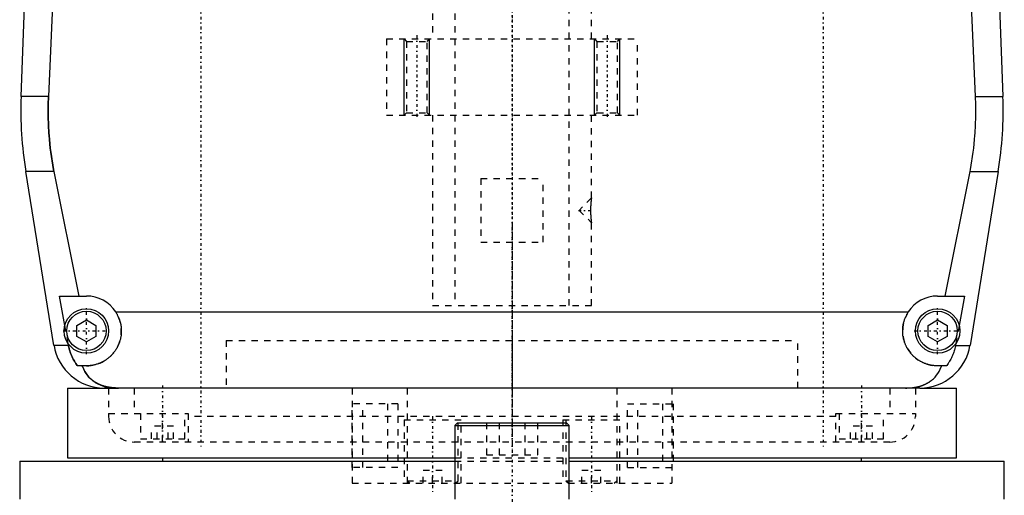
# Model space of a CAD drawing. Extents: x -120 to 120, y -1 to 834.
# Tile 2 of 9: x -78 to 78, y 364 to 439. Entities that reach past the tile are written whole.
import ezdxf

# ---------------------------------------------------------------- set-up
doc = ezdxf.new("R2010")
doc.units = 0
doc.linetypes.add('CENTER', pattern=[1.5, 0.45, -0.5, 0.05, -0.5])
doc.linetypes.add('DASHED', pattern=[2, 1, -1])
for name, color, linetype in [('AM_0', 7, 'CONTINUOUS'), ('AM_10', 7, 'CONTINUOUS'), ('AM_3', 7, 'DASHED'), ('AM_7', 7, 'CENTER')]:
    doc.layers.add(name, color=color, linetype=linetype)

msp = doc.modelspace()

# ---------------------------------------------------------------- linework, layer by layer
at = {"layer": 'AM_0', "color": 7, "linetype": 'CONTINUOUS'}
for p, q in [((-77.28, 426.46), (-76.29, 452.8)), ((76.29, 452.8), (77.28, 426.46)), ((-72.2, 444), (-72.97, 426.46)), ((72.97, 426.46), (72.2, 444)), ((-72.97, 426.46), (-77.28, 426.46)), ((72.97, 426.46), (77.28, 426.46)), ((-72.1, 387.22), (-76.54, 414.6)), ((-72.1, 414.6), (-76.54, 414.6)), ((-72.1, 414.6), (-68.19, 395)), ((68.19, 395), (72.1, 414.6)), ((72.1, 414.6), (76.54, 414.6)), ((76.54, 414.6), (72.1, 387.22)), ((-70.39, 390.38), (-71.21, 395)), ((-71.21, 395), (-67, 395)), ((67, 395), (71.21, 395)), ((71.21, 395), (70.39, 390.38)), ((-62.39, 392.5), (62.39, 392.5)), ((-68.5, 390.37), (-67, 391.23)), ((-67, 391.23), (-65.5, 390.37)), ((65.5, 390.37), (67, 391.23)), ((67, 391.23), (68.5, 390.37)), ((-68.5, 388.63), (-68.5, 390.37)), ((-65.5, 390.37), (-65.5, 388.63)), ((65.5, 388.63), (65.5, 390.37)), ((68.5, 390.37), (68.5, 388.63)), ((-67, 387.77), (-68.5, 388.63)), ((-65.5, 388.63), (-67, 387.77)), ((67, 387.77), (65.5, 388.63)), ((68.5, 388.63), (67, 387.77)), ((-69.82, 387.22), (-72.1, 387.22)), ((-69.82, 387.22), (-69.87, 387.5)), ((69.87, 387.5), (69.82, 387.22)), ((69.82, 387.22), (72.1, 387.22)), ((-67, 384), (-68.39, 384)), ((68.39, 384), (67, 384)), ((-70, 380.5), (-70, 369.5)), ((-70, 380.5), (-61.92, 380.5)), ((64.2, 380.5), (-64.2, 380.5)), ((64.2, 380.5), (70, 380.5)), ((70, 369.5), (70, 380.5)), ((-8.6, 375), (-9, 374.6)), ((-9, 374.6), (-9, 363)), ((-9, 374.6), (9, 374.6)), ((-8.6, 375), (8.6, 375)), ((9, 374.6), (8.6, 375)), ((9, 363), (9, 374.6)), ((-77.5, 369), (-77.5, 363)), ((-77.5, 369), (-9.01, 369)), ((-70, 369.5), (-9.01, 369.5)), ((-55, 369.5), (-55, 369)), ((9.01, 369.5), (70, 369.5)), ((9.01, 369), (77.5, 369)), ((55, 369), (55, 369.5)), ((77.5, 363), (77.5, 369))]:
    msp.add_line(p, q, dxfattribs=at)
for points in [[(-72.97, 426.46, 0), (-72.99, 426.13, 0), (-73.01, 425.49, 0), (-73.02, 424.84, 0), (-73.02, 424.53, 0), (-73.02, 424.21, 0), (-73.02, 423.57, 0), (-73, 422.93, 0), (-72.98, 422.28, 0), (-72.96, 421.63, 0), (-72.92, 420.97, 0), (-72.9, 420.64, 0), (-72.87, 420.31, 0), (-72.82, 419.65, 0), (-72.75, 418.98, 0), (-72.68, 418.31, 0), (-72.59, 417.64, 0), (-72.5, 416.96, 0), (-72.45, 416.62, 0), (-72.4, 416.29, 0), (-72.29, 415.61, 0), (-72.17, 414.94, 0), (-72.1, 414.6, 0)], [(72.1, 414.6, 0), (72.17, 414.94, 0), (72.29, 415.61, 0), (72.4, 416.29, 0), (72.45, 416.62, 0), (72.5, 416.96, 0), (72.59, 417.64, 0), (72.68, 418.31, 0), (72.75, 418.98, 0), (72.82, 419.65, 0), (72.87, 420.31, 0), (72.9, 420.64, 0), (72.92, 420.97, 0), (72.96, 421.63, 0), (72.98, 422.28, 0), (73, 422.93, 0), (73.02, 423.57, 0), (73.02, 424.21, 0), (73.02, 424.53, 0), (73.02, 424.84, 0), (73.01, 425.49, 0), (72.99, 426.13, 0), (72.97, 426.46, 0)], [(-62.39, 392.5, 0), (-62.36, 392.45, 0), (-62.3, 392.35, 0), (-62.24, 392.26, 0), (-62.21, 392.21, 0), (-62.18, 392.16, 0), (-62.13, 392.05, 0), (-62.08, 391.95, 0), (-62.03, 391.85, 0), (-61.98, 391.74, 0), (-61.93, 391.64, 0), (-61.91, 391.59, 0), (-61.89, 391.53, 0), (-61.85, 391.43, 0), (-61.81, 391.32, 0), (-61.77, 391.21, 0), (-61.74, 391.1, 0), (-61.71, 390.99, 0), (-61.69, 390.94, 0), (-61.68, 390.88, 0), (-61.65, 390.77, 0), (-61.62, 390.66, 0), (-61.61, 390.61, 0), (-61.6, 390.55, 0), (-61.58, 390.44, 0), (-61.56, 390.34, 0), (-61.56, 390.28, 0), (-61.55, 390.23, 0), (-61.53, 390.12, 0), (-61.52, 390.01, 0), (-61.51, 389.9, 0), (-61.51, 389.79, 0), (-61.5, 389.69, 0), (-61.5, 389.63, 0), (-61.5, 389.58, 0), (-61.5, 389.48, 0), (-61.5, 389.37, 0), (-61.5, 389.27, 0), (-61.51, 389.16, 0), (-61.52, 389.05, 0), (-61.52, 389, 0), (-61.53, 388.95, 0), (-61.54, 388.84, 0), (-61.55, 388.74, 0), (-61.57, 388.63, 0), (-61.59, 388.53, 0), (-61.61, 388.42, 0), (-61.62, 388.37, 0), (-61.63, 388.31, 0), (-61.65, 388.21, 0), (-61.68, 388.1, 0), (-61.71, 388, 0), (-61.74, 387.9, 0), (-61.77, 387.79, 0), (-61.79, 387.74, 0), (-61.81, 387.69, 0), (-61.84, 387.59, 0), (-61.88, 387.49, 0), (-61.92, 387.39, 0), (-61.96, 387.29, 0), (-62.01, 387.19, 0), (-62.03, 387.14, 0), (-62.05, 387.1, 0), (-62.1, 387, 0), (-62.15, 386.9, 0), (-62.18, 386.86, 0), (-62.2, 386.81, 0), (-62.26, 386.72, 0), (-62.31, 386.63, 0), (-62.34, 386.58, 0), (-62.37, 386.54, 0), (-62.43, 386.45, 0), (-62.49, 386.36, 0), (-62.55, 386.27, 0), (-62.61, 386.19, 0), (-62.67, 386.1, 0), (-62.71, 386.06, 0), (-62.74, 386.02, 0), (-62.81, 385.94, 0), (-62.87, 385.86, 0), (-62.94, 385.79, 0), (-63.01, 385.71, 0), (-63.09, 385.64, 0), (-63.12, 385.6, 0), (-63.16, 385.56, 0), (-63.23, 385.49, 0), (-63.31, 385.42, 0), (-63.38, 385.36, 0), (-63.46, 385.29, 0), (-63.55, 385.22, 0), (-63.59, 385.19, 0), (-63.63, 385.15, 0), (-63.71, 385.09, 0), (-63.8, 385.03, 0), (-63.89, 384.96, 0), (-63.98, 384.9, 0), (-64.07, 384.85, 0), (-64.12, 384.82, 0), (-64.16, 384.79, 0), (-64.26, 384.73, 0), (-64.36, 384.68, 0), (-64.45, 384.63, 0), (-64.55, 384.57, 0), (-64.65, 384.53, 0), (-64.7, 384.5, 0), (-64.76, 384.48, 0), (-64.86, 384.43, 0), (-64.96, 384.39, 0), (-65.02, 384.37, 0), (-65.07, 384.35, 0), (-65.17, 384.31, 0), (-65.28, 384.28, 0), (-65.34, 384.26, 0), (-65.39, 384.24, 0), (-65.5, 384.21, 0), (-65.61, 384.18, 0), (-65.72, 384.15, 0), (-65.83, 384.13, 0), (-65.94, 384.1, 0), (-66, 384.09, 0), (-66.05, 384.08, 0), (-66.16, 384.06, 0), (-66.27, 384.05, 0), (-66.39, 384.03, 0), (-66.5, 384.02, 0), (-66.61, 384.01, 0), (-66.67, 384.01, 0), (-66.72, 384.01, 0), (-66.83, 384, 0), (-66.94, 384, 0), (-67, 384, 0)], [(67, 384, 0), (66.94, 384, 0), (66.83, 384, 0), (66.72, 384.01, 0), (66.67, 384.01, 0), (66.61, 384.01, 0), (66.5, 384.02, 0), (66.39, 384.03, 0), (66.27, 384.05, 0), (66.16, 384.06, 0), (66.05, 384.08, 0), (66, 384.09, 0), (65.94, 384.1, 0), (65.83, 384.13, 0), (65.72, 384.15, 0), (65.61, 384.18, 0), (65.5, 384.21, 0), (65.39, 384.24, 0), (65.34, 384.26, 0), (65.28, 384.28, 0), (65.17, 384.31, 0), (65.07, 384.35, 0), (65.02, 384.37, 0), (64.96, 384.39, 0), (64.86, 384.43, 0), (64.76, 384.48, 0), (64.7, 384.5, 0), (64.65, 384.53, 0), (64.55, 384.57, 0), (64.45, 384.63, 0), (64.36, 384.68, 0), (64.26, 384.73, 0), (64.16, 384.79, 0), (64.12, 384.82, 0), (64.07, 384.85, 0), (63.98, 384.9, 0), (63.89, 384.96, 0), (63.8, 385.03, 0), (63.71, 385.09, 0), (63.63, 385.15, 0), (63.59, 385.19, 0), (63.55, 385.22, 0), (63.46, 385.29, 0), (63.38, 385.36, 0), (63.31, 385.42, 0), (63.23, 385.49, 0), (63.16, 385.56, 0), (63.12, 385.6, 0), (63.09, 385.64, 0), (63.01, 385.71, 0), (62.94, 385.79, 0), (62.87, 385.86, 0), (62.81, 385.94, 0), (62.74, 386.02, 0), (62.71, 386.06, 0), (62.67, 386.1, 0), (62.61, 386.19, 0), (62.55, 386.27, 0), (62.49, 386.36, 0), (62.43, 386.45, 0), (62.37, 386.54, 0), (62.34, 386.58, 0), (62.31, 386.63, 0), (62.26, 386.72, 0), (62.2, 386.81, 0), (62.18, 386.86, 0), (62.15, 386.9, 0), (62.1, 387, 0), (62.05, 387.1, 0), (62.03, 387.14, 0), (62.01, 387.19, 0), (61.96, 387.29, 0), (61.92, 387.39, 0), (61.88, 387.49, 0), (61.84, 387.59, 0), (61.81, 387.69, 0), (61.79, 387.74, 0), (61.77, 387.79, 0), (61.74, 387.9, 0), (61.71, 388, 0), (61.68, 388.1, 0), (61.65, 388.21, 0), (61.63, 388.31, 0), (61.62, 388.37, 0), (61.61, 388.42, 0), (61.59, 388.53, 0), (61.57, 388.63, 0), (61.55, 388.74, 0), (61.54, 388.84, 0), (61.53, 388.95, 0), (61.52, 389, 0), (61.52, 389.05, 0), (61.51, 389.16, 0), (61.5, 389.27, 0), (61.5, 389.37, 0), (61.5, 389.48, 0), (61.5, 389.58, 0), (61.5, 389.63, 0), (61.5, 389.69, 0), (61.51, 389.79, 0), (61.51, 389.9, 0), (61.52, 390.01, 0), (61.53, 390.12, 0), (61.55, 390.23, 0), (61.56, 390.28, 0), (61.56, 390.34, 0), (61.58, 390.44, 0), (61.6, 390.55, 0), (61.61, 390.61, 0), (61.62, 390.66, 0), (61.65, 390.77, 0), (61.68, 390.88, 0), (61.69, 390.94, 0), (61.71, 390.99, 0), (61.74, 391.1, 0), (61.77, 391.21, 0), (61.81, 391.32, 0), (61.85, 391.43, 0), (61.89, 391.53, 0), (61.91, 391.59, 0), (61.93, 391.64, 0), (61.98, 391.74, 0), (62.03, 391.85, 0), (62.08, 391.95, 0), (62.13, 392.05, 0), (62.18, 392.16, 0), (62.21, 392.21, 0), (62.24, 392.26, 0), (62.3, 392.35, 0), (62.36, 392.45, 0), (62.39, 392.5, 0)], [(-68.39, 384, 0), (-68.45, 384.08, 0), (-68.56, 384.23, 0), (-68.67, 384.39, 0), (-68.72, 384.47, 0), (-68.77, 384.55, 0), (-68.88, 384.72, 0), (-68.98, 384.89, 0), (-69.07, 385.07, 0), (-69.17, 385.25, 0), (-69.26, 385.43, 0), (-69.3, 385.53, 0), (-69.34, 385.62, 0), (-69.42, 385.81, 0), (-69.49, 385.99, 0), (-69.55, 386.17, 0), (-69.61, 386.35, 0), (-69.66, 386.54, 0), (-69.69, 386.63, 0), (-69.71, 386.73, 0), (-69.76, 386.92, 0), (-69.8, 387.12, 0), (-69.82, 387.22, 0)], [(69.82, 387.22, 0), (69.8, 387.12, 0), (69.76, 386.92, 0), (69.71, 386.73, 0), (69.69, 386.63, 0), (69.66, 386.54, 0), (69.61, 386.35, 0), (69.55, 386.17, 0), (69.49, 385.99, 0), (69.42, 385.81, 0), (69.34, 385.62, 0), (69.3, 385.53, 0), (69.26, 385.43, 0), (69.17, 385.25, 0), (69.07, 385.07, 0), (68.98, 384.89, 0), (68.88, 384.72, 0), (68.77, 384.55, 0), (68.72, 384.47, 0), (68.67, 384.39, 0), (68.56, 384.23, 0), (68.45, 384.08, 0), (68.39, 384, 0)], [(-67.64, 384, 0), (-67.57, 383.81, 0), (-67.42, 383.45, 0), (-67.24, 383.11, 0), (-67.14, 382.95, 0), (-67.04, 382.79, 0), (-66.82, 382.49, 0), (-66.59, 382.22, 0), (-66.32, 381.96, 0), (-66.16, 381.81, 0), (-66.11, 381.77, 0), (-66.07, 381.73, 0), (-66.04, 381.71, 0), (-66.02, 381.69, 0), (-65.97, 381.66, 0), (-65.92, 381.62, 0), (-65.87, 381.58, 0), (-65.81, 381.55, 0), (-65.76, 381.51, 0), (-65.73, 381.49, 0), (-65.71, 381.47, 0), (-65.65, 381.44, 0), (-65.6, 381.4, 0), (-65.57, 381.39, 0), (-65.54, 381.37, 0), (-65.49, 381.34, 0), (-65.43, 381.31, 0), (-65.4, 381.29, 0), (-65.38, 381.27, 0), (-65.32, 381.24, 0), (-65.26, 381.21, 0), (-65.2, 381.18, 0), (-65.14, 381.15, 0), (-65.08, 381.12, 0), (-65.05, 381.11, 0), (-65.02, 381.09, 0), (-64.96, 381.07, 0), (-64.9, 381.04, 0), (-64.83, 381.01, 0), (-64.77, 380.99, 0), (-64.71, 380.96, 0), (-64.68, 380.95, 0), (-64.64, 380.94, 0), (-64.58, 380.91, 0), (-64.52, 380.89, 0), (-64.45, 380.87, 0), (-64.39, 380.85, 0), (-64.32, 380.83, 0), (-64.29, 380.82, 0), (-64.25, 380.81, 0), (-64.19, 380.79, 0), (-64.12, 380.77, 0), (-64.05, 380.75, 0), (-63.98, 380.73, 0), (-63.92, 380.72, 0), (-63.88, 380.71, 0), (-63.85, 380.7, 0), (-63.78, 380.69, 0), (-63.71, 380.67, 0), (-63.64, 380.66, 0), (-63.57, 380.64, 0), (-63.5, 380.63, 0), (-63.46, 380.62, 0), (-63.43, 380.62, 0), (-63.36, 380.61, 0), (-63.28, 380.59, 0), (-63.25, 380.59, 0), (-63.21, 380.58, 0), (-63.14, 380.57, 0), (-63.07, 380.57, 0), (-63.03, 380.56, 0), (-62.99, 380.56, 0), (-62.92, 380.55, 0), (-62.85, 380.54, 0), (-62.77, 380.54, 0), (-62.7, 380.53, 0), (-62.63, 380.52, 0), (-62.59, 380.52, 0), (-62.55, 380.52, 0), (-62.48, 380.51, 0), (-62.41, 380.51, 0), (-62.15, 380.5, 0), (-61.92, 380.5, 0)], [(61.92, 380.5, 0), (62.15, 380.5, 0), (62.41, 380.51, 0), (62.48, 380.51, 0), (62.55, 380.52, 0), (62.59, 380.52, 0), (62.63, 380.52, 0), (62.7, 380.53, 0), (62.77, 380.54, 0), (62.85, 380.54, 0), (62.92, 380.55, 0), (62.99, 380.56, 0), (63.03, 380.56, 0), (63.07, 380.57, 0), (63.14, 380.57, 0), (63.21, 380.58, 0), (63.25, 380.59, 0), (63.28, 380.59, 0), (63.36, 380.61, 0), (63.43, 380.62, 0), (63.46, 380.62, 0), (63.5, 380.63, 0), (63.57, 380.64, 0), (63.64, 380.66, 0), (63.71, 380.67, 0), (63.78, 380.69, 0), (63.86, 380.7, 0), (63.89, 380.71, 0), (63.93, 380.72, 0), (63.99, 380.74, 0), (64.06, 380.75, 0), (64.13, 380.77, 0), (64.2, 380.79, 0), (64.27, 380.81, 0), (64.3, 380.82, 0), (64.33, 380.83, 0), (64.4, 380.85, 0), (64.47, 380.87, 0), (64.53, 380.9, 0), (64.6, 380.92, 0), (64.66, 380.94, 0), (64.69, 380.96, 0), (64.72, 380.97, 0), (64.79, 380.99, 0), (64.85, 381.02, 0), (64.91, 381.05, 0), (64.97, 381.07, 0), (65.03, 381.1, 0), (65.06, 381.11, 0), (65.09, 381.13, 0), (65.15, 381.16, 0), (65.21, 381.19, 0), (65.27, 381.22, 0), (65.33, 381.25, 0), (65.39, 381.28, 0), (65.42, 381.3, 0), (65.45, 381.31, 0), (65.5, 381.35, 0), (65.56, 381.38, 0), (65.59, 381.4, 0), (65.61, 381.41, 0), (65.67, 381.45, 0), (65.72, 381.48, 0), (65.75, 381.5, 0), (65.78, 381.52, 0), (65.83, 381.56, 0), (65.88, 381.59, 0), (65.93, 381.63, 0), (65.98, 381.67, 0), (66.03, 381.71, 0), (66.06, 381.73, 0), (66.08, 381.75, 0), (66.13, 381.79, 0), (66.18, 381.83, 0), (66.34, 381.97, 0), (66.6, 382.23, 0), (66.84, 382.51, 0), (67.05, 382.81, 0), (67.15, 382.97, 0), (67.25, 383.13, 0), (67.42, 383.46, 0), (67.57, 383.82, 0), (67.64, 384, 0)]]:
    msp.add_polyline3d(points, dxfattribs=at)
for centre, radius in [((-67, 389.5), 3.5), ((-67, 389.5), 3.1), ((67, 389.5), 3.5), ((67, 389.5), 3.1)]:
    msp.add_circle(centre, radius, dxfattribs=at)
for centre, radius, start, end in [((-17.32, 424.22), 60, 177.861, 189.225), ((17.32, 424.22), 60, 350.775, 2.139), ((-67, 389.5), 5.5, 33.0557, 90), ((67, 389.5), 5.5, 90, 146.9443), ((-64.2, 388.5), 8, 189.225, 270), ((64.2, 388.5), 8, 270, 350.775)]:
    msp.add_arc(centre, radius, start, end, dxfattribs=at)
at = {"layer": 'AM_10', "color": 7, "linetype": 'CONTINUOUS'}
for p, q in [((-17, 423.5), (-17, 435.5)), ((-13, 423.5), (-13, 435.5)), ((13, 423.5), (13, 435.5)), ((17, 423.5), (17, 435.5))]:
    msp.add_line(p, q, dxfattribs=at)
at = {"layer": 'AM_3', "color": 6, "linetype": 'DASHED'}
for p, q in [((-9, 813.5), (-9, 393.5)), ((9, 393.5), (9, 813.5)), ((-12.5, 771.5), (-12.5, 435.5)), ((12.5, 435.5), (12.5, 771.5)), ((-19.75, 435.5), (-19.75, 423.5)), ((-19.75, 435.5), (19.75, 435.5)), ((-17, 435.5), (-16.62, 435.12)), ((-16.62, 435.12), (-16.62, 423.88)), ((-16.62, 435.12), (-13.38, 435.12)), ((-13.38, 435.12), (-13, 435.5)), ((-13.38, 423.88), (-13.38, 435.12)), ((13, 435.5), (13.38, 435.12)), ((13.38, 435.12), (13.38, 423.88)), ((13.38, 435.12), (16.62, 435.12)), ((16.62, 435.12), (17, 435.5)), ((16.62, 423.88), (16.62, 435.12)), ((19.75, 423.5), (19.75, 435.5)), ((-19.75, 423.5), (19.75, 423.5)), ((-16.62, 423.88), (-17, 423.5)), ((-16.62, 423.88), (-13.38, 423.88)), ((-13, 423.5), (-13.38, 423.88)), ((-12.5, 423.5), (-12.5, 393.5)), ((12.5, 410.45), (12.5, 423.5)), ((13.38, 423.88), (13, 423.5)), ((13.38, 423.88), (16.62, 423.88)), ((17, 423.5), (16.62, 423.88)), ((-4.9, 413.5), (-4.9, 403.5)), ((-4.9, 413.5), (4.9, 413.5)), ((4.9, 403.5), (4.9, 413.5)), ((12.5, 410.45), (10.55, 408.5)), ((10.55, 408.5), (12.5, 406.55)), ((12.5, 393.5), (12.5, 406.55)), ((-4.9, 403.5), (4.9, 403.5)), ((-12.5, 393.5), (12.5, 393.5)), ((-69.87, 387.5), (-70.39, 390.38)), ((70.39, 390.38), (69.87, 387.5)), ((-45, 388), (-45, 380.5)), ((-45, 388), (45, 388)), ((-45, 388), (-45, 380.5)), ((-45, 388), (45, 388)), ((45, 380.5), (45, 388)), ((45, 380.5), (45, 388)), ((-63.5, 380.5), (-63.5, 376)), ((-59.5, 380.5), (-59.5, 376.5)), ((-25.16, 380.5), (-25.16, 365.5)), ((-16.5, 380.5), (-16.5, 365.5)), ((16.5, 380.5), (16.5, 365.5)), ((25.16, 380.5), (25.16, 365.5)), ((59.5, 380.5), (59.5, 376.5)), ((63.5, 380.5), (63.5, 376)), ((-17.95, 378), (-25.16, 378)), ((-25.16, 368), (-25.16, 378)), ((-23.5, 368), (-23.5, 378)), ((-19.62, 378), (-19.62, 368)), ((-17.95, 378), (-17.95, 368)), ((18.16, 378), (25.37, 378)), ((18.16, 368), (18.16, 378)), ((19.83, 368), (19.83, 378)), ((23.71, 378), (23.71, 368)), ((25.37, 378), (25.37, 368)), ((-63.5, 376.5), (-51, 376.5)), ((-58.5, 376.5), (-58.5, 372.5)), ((-55, 372), (-55, 376.5)), ((-51.5, 372.5), (-51.5, 376.5)), ((-51, 376.5), (-51, 372)), ((51, 376), (-51, 376)), ((-17, 375.5), (-17, 365.5)), ((-17, 375.5), (-8, 375.5)), ((-8.5, 365.9), (-8.5, 375.5)), ((-8, 365.5), (-8, 375.5)), ((8, 375.5), (8, 365.5)), ((8, 375.5), (17, 375.5)), ((8.5, 375.5), (8.5, 365.9)), ((17, 365.5), (17, 375.5)), ((51, 376.5), (63.5, 376.5)), ((51, 372), (51, 376.5)), ((51.5, 376.5), (51.5, 372.5)), ((55, 372), (55, 376.5)), ((58.5, 372.5), (58.5, 376.5)), ((-56.73, 372.5), (-56.73, 374.5)), ((-53.27, 374.5), (-56.73, 374.5)), ((-55.87, 372.5), (-55.87, 374.5)), ((-54.13, 372.5), (-54.13, 374.5)), ((-53.27, 372.5), (-53.27, 374.5)), ((-4.04, 375), (-4.04, 370)), ((-2.02, 375), (-2.02, 370)), ((2.02, 375), (2.02, 370)), ((4.04, 375), (4.04, 370)), ((53.27, 372.5), (53.27, 374.5)), ((56.73, 374.5), (53.27, 374.5)), ((54.13, 372.5), (54.13, 374.5)), ((55.87, 372.5), (55.87, 374.5)), ((56.73, 372.5), (56.73, 374.5)), ((59.5, 372), (-59.5, 372)), ((-58.5, 372.5), (-51.5, 372.5)), ((51.5, 372.5), (58.5, 372.5)), ((-9.01, 369.5), (9.01, 369.5)), ((-9.01, 369), (9.01, 369)), ((-4.04, 370), (4.04, 370)), ((-17.95, 368), (-25.16, 368)), ((-14, 365.5), (-14, 367.5)), ((-11, 367.5), (-14, 367.5)), ((-12.5, 365.5), (-12.5, 367.5)), ((-11, 365.5), (-11, 367.5)), ((11, 365.5), (11, 367.5)), ((14, 367.5), (11, 367.5)), ((12.5, 365.5), (12.5, 367.5)), ((14, 365.5), (14, 367.5)), ((18.16, 368), (25.37, 368)), ((-16.5, 365.9), (-16.1, 365.5)), ((-16.5, 365.9), (-8.5, 365.9)), ((-8.9, 365.5), (-8.5, 365.9)), ((8.5, 365.9), (8.9, 365.5)), ((8.5, 365.9), (16.5, 365.9)), ((16.1, 365.5), (16.5, 365.9)), ((-25.16, 365.5), (25.16, 365.5))]:
    msp.add_line(p, q, dxfattribs=at)
for points in [[(-72.1, 414.6, 0), (-72.17, 414.94, 0), (-72.29, 415.61, 0), (-72.4, 416.29, 0), (-72.45, 416.62, 0), (-72.5, 416.96, 0), (-72.59, 417.64, 0), (-72.68, 418.31, 0), (-72.75, 418.98, 0), (-72.82, 419.65, 0), (-72.87, 420.31, 0), (-72.9, 420.64, 0), (-72.92, 420.97, 0), (-72.96, 421.63, 0), (-72.98, 422.28, 0), (-73, 422.93, 0), (-73.02, 423.57, 0), (-73.02, 424.21, 0), (-73.02, 424.53, 0), (-73.02, 424.84, 0), (-73.01, 425.49, 0), (-72.99, 426.13, 0), (-72.97, 426.46, 0)], [(12.5, 410.45, 0), (12.5, 410.45, 0), (12.5, 410.45, 0), (12.5, 410.45, 0), (12.5, 410.45, 0), (12.5, 410.45, 0), (12.5, 410.45, 0), (12.5, 410.44, 0), (12.5, 410.44, 0), (12.5, 410.44, 0), (12.5, 410.43, 0), (12.5, 410.43, 0), (12.5, 410.43, 0), (12.5, 410.43, 0), (12.5, 410.42, 0), (12.5, 410.42, 0), (12.49, 410.41, 0), (12.49, 410.4, 0), (12.49, 410.4, 0), (12.49, 410.4, 0), (12.49, 410.39, 0), (12.49, 410.38, 0), (12.49, 410.38, 0), (12.49, 410.38, 0), (12.49, 410.37, 0), (12.49, 410.36, 0), (12.49, 410.35, 0), (12.49, 410.35, 0), (12.49, 410.34, 0), (12.48, 410.33, 0), (12.48, 410.32, 0), (12.48, 410.31, 0), (12.48, 410.3, 0), (12.48, 410.29, 0), (12.48, 410.29, 0), (12.48, 410.27, 0), (12.48, 410.26, 0), (12.47, 410.25, 0), (12.47, 410.24, 0), (12.47, 410.22, 0), (12.47, 410.22, 0), (12.47, 410.21, 0), (12.47, 410.19, 0), (12.47, 410.18, 0), (12.46, 410.17, 0), (12.46, 410.15, 0), (12.46, 410.13, 0), (12.46, 410.13, 0), (12.46, 410.12, 0), (12.46, 410.1, 0), (12.46, 410.09, 0), (12.45, 410.07, 0), (12.45, 410.05, 0), (12.45, 410.03, 0), (12.45, 410.03, 0), (12.45, 410.02, 0), (12.45, 410, 0), (12.44, 409.98, 0), (12.44, 409.96, 0), (12.44, 409.94, 0), (12.44, 409.92, 0), (12.44, 409.91, 0), (12.44, 409.91, 0), (12.43, 409.89, 0), (12.43, 409.87, 0), (12.43, 409.86, 0), (12.43, 409.85, 0), (12.43, 409.83, 0), (12.43, 409.81, 0), (12.43, 409.8, 0), (12.43, 409.79, 0), (12.42, 409.77, 0), (12.42, 409.75, 0), (12.42, 409.72, 0), (12.42, 409.7, 0), (12.42, 409.68, 0), (12.42, 409.67, 0), (12.41, 409.66, 0), (12.41, 409.63, 0), (12.41, 409.61, 0), (12.41, 409.59, 0), (12.41, 409.57, 0), (12.41, 409.54, 0), (12.4, 409.53, 0), (12.4, 409.52, 0), (12.4, 409.49, 0), (12.4, 409.47, 0), (12.4, 409.44, 0), (12.4, 409.42, 0), (12.4, 409.39, 0), (12.39, 409.38, 0), (12.39, 409.37, 0), (12.39, 409.34, 0), (12.39, 409.32, 0), (12.39, 409.29, 0), (12.39, 409.27, 0), (12.39, 409.24, 0), (12.39, 409.23, 0), (12.39, 409.21, 0), (12.38, 409.19, 0), (12.38, 409.16, 0), (12.38, 409.13, 0), (12.38, 409.11, 0), (12.38, 409.08, 0), (12.38, 409.07, 0), (12.38, 409.05, 0), (12.38, 409.03, 0), (12.38, 409, 0), (12.38, 408.99, 0), (12.38, 408.97, 0), (12.37, 408.95, 0), (12.37, 408.92, 0), (12.37, 408.9, 0), (12.37, 408.89, 0), (12.37, 408.86, 0), (12.37, 408.84, 0), (12.37, 408.81, 0), (12.37, 408.78, 0), (12.37, 408.76, 0), (12.37, 408.74, 0), (12.37, 408.73, 0), (12.37, 408.7, 0), (12.37, 408.67, 0), (12.37, 408.65, 0), (12.37, 408.62, 0), (12.37, 408.59, 0), (12.37, 408.58, 0), (12.37, 408.57, 0), (12.37, 408.54, 0), (12.37, 408.51, 0), (12.37, 408.5, 0)], [(12.37, 408.5, 0), (12.37, 408.49, 0), (12.37, 408.46, 0), (12.37, 408.43, 0), (12.37, 408.42, 0), (12.37, 408.41, 0), (12.37, 408.38, 0), (12.37, 408.35, 0), (12.37, 408.33, 0), (12.37, 408.3, 0), (12.37, 408.27, 0), (12.37, 408.26, 0), (12.37, 408.24, 0), (12.37, 408.22, 0), (12.37, 408.19, 0), (12.37, 408.16, 0), (12.37, 408.14, 0), (12.37, 408.11, 0), (12.37, 408.09, 0), (12.37, 408.08, 0), (12.37, 408.05, 0), (12.38, 408.03, 0), (12.38, 408.01, 0), (12.38, 408, 0), (12.38, 407.97, 0), (12.38, 407.95, 0), (12.38, 407.93, 0), (12.38, 407.92, 0), (12.38, 407.89, 0), (12.38, 407.86, 0), (12.38, 407.84, 0), (12.38, 407.81, 0), (12.39, 407.78, 0), (12.39, 407.77, 0), (12.39, 407.76, 0), (12.39, 407.73, 0), (12.39, 407.71, 0), (12.39, 407.68, 0), (12.39, 407.65, 0), (12.39, 407.63, 0), (12.39, 407.62, 0), (12.4, 407.6, 0), (12.4, 407.58, 0), (12.4, 407.55, 0), (12.4, 407.53, 0), (12.4, 407.51, 0), (12.4, 407.48, 0), (12.4, 407.47, 0), (12.41, 407.46, 0), (12.41, 407.43, 0), (12.41, 407.41, 0), (12.41, 407.39, 0), (12.41, 407.36, 0), (12.41, 407.34, 0), (12.42, 407.33, 0), (12.42, 407.32, 0), (12.42, 407.3, 0), (12.42, 407.28, 0), (12.42, 407.25, 0), (12.42, 407.23, 0), (12.43, 407.21, 0), (12.43, 407.2, 0), (12.43, 407.19, 0), (12.43, 407.17, 0), (12.43, 407.15, 0), (12.43, 407.14, 0), (12.43, 407.13, 0), (12.43, 407.11, 0), (12.44, 407.09, 0), (12.44, 407.08, 0), (12.44, 407.08, 0), (12.44, 407.06, 0), (12.44, 407.04, 0), (12.44, 407.02, 0), (12.45, 407, 0), (12.45, 406.98, 0), (12.45, 406.97, 0), (12.45, 406.97, 0), (12.45, 406.95, 0), (12.45, 406.93, 0), (12.46, 406.91, 0), (12.46, 406.9, 0), (12.46, 406.88, 0), (12.46, 406.87, 0), (12.46, 406.87, 0), (12.46, 406.85, 0), (12.46, 406.83, 0), (12.47, 406.82, 0), (12.47, 406.8, 0), (12.47, 406.79, 0), (12.47, 406.78, 0), (12.47, 406.78, 0), (12.47, 406.76, 0), (12.47, 406.75, 0), (12.48, 406.74, 0), (12.48, 406.72, 0), (12.48, 406.71, 0), (12.48, 406.71, 0), (12.48, 406.7, 0), (12.48, 406.69, 0), (12.48, 406.68, 0), (12.48, 406.67, 0), (12.49, 406.66, 0), (12.49, 406.65, 0), (12.49, 406.64, 0), (12.49, 406.64, 0), (12.49, 406.63, 0), (12.49, 406.62, 0), (12.49, 406.62, 0), (12.49, 406.62, 0), (12.49, 406.61, 0), (12.49, 406.6, 0), (12.49, 406.6, 0), (12.49, 406.59, 0), (12.49, 406.59, 0), (12.5, 406.58, 0), (12.5, 406.58, 0), (12.5, 406.57, 0), (12.5, 406.57, 0), (12.5, 406.57, 0), (12.5, 406.57, 0), (12.5, 406.56, 0), (12.5, 406.56, 0), (12.5, 406.56, 0), (12.5, 406.55, 0), (12.5, 406.55, 0), (12.5, 406.55, 0), (12.5, 406.55, 0), (12.5, 406.55, 0), (12.5, 406.55, 0), (12.5, 406.55, 0)], [(-69.82, 387.22, 0), (-69.8, 387.12, 0), (-69.76, 386.92, 0), (-69.71, 386.73, 0), (-69.69, 386.63, 0), (-69.66, 386.54, 0), (-69.61, 386.35, 0), (-69.55, 386.17, 0), (-69.49, 385.99, 0), (-69.42, 385.81, 0), (-69.34, 385.62, 0), (-69.3, 385.53, 0), (-69.26, 385.43, 0), (-69.17, 385.25, 0), (-69.07, 385.07, 0), (-68.98, 384.89, 0), (-68.88, 384.72, 0), (-68.77, 384.55, 0), (-68.72, 384.47, 0), (-68.67, 384.39, 0), (-68.56, 384.23, 0), (-68.45, 384.08, 0), (-68.39, 384, 0)], [(-61.92, 380.5, 0), (-62.15, 380.5, 0), (-62.41, 380.51, 0), (-62.48, 380.51, 0), (-62.55, 380.52, 0), (-62.59, 380.52, 0), (-62.63, 380.52, 0), (-62.7, 380.53, 0), (-62.77, 380.54, 0), (-62.85, 380.54, 0), (-62.92, 380.55, 0), (-62.99, 380.56, 0), (-63.03, 380.56, 0), (-63.07, 380.57, 0), (-63.14, 380.57, 0), (-63.21, 380.58, 0), (-63.25, 380.59, 0), (-63.28, 380.59, 0), (-63.36, 380.61, 0), (-63.43, 380.62, 0), (-63.46, 380.62, 0), (-63.5, 380.63, 0), (-63.57, 380.64, 0), (-63.64, 380.66, 0), (-63.71, 380.67, 0), (-63.78, 380.69, 0), (-63.86, 380.7, 0), (-63.89, 380.71, 0), (-63.93, 380.72, 0), (-63.99, 380.74, 0), (-64.06, 380.75, 0), (-64.13, 380.77, 0), (-64.2, 380.79, 0), (-64.27, 380.81, 0), (-64.3, 380.82, 0), (-64.33, 380.83, 0), (-64.4, 380.85, 0), (-64.47, 380.87, 0), (-64.53, 380.9, 0), (-64.6, 380.92, 0), (-64.66, 380.94, 0), (-64.69, 380.96, 0), (-64.72, 380.97, 0), (-64.79, 380.99, 0), (-64.85, 381.02, 0), (-64.91, 381.05, 0), (-64.97, 381.07, 0), (-65.03, 381.1, 0), (-65.06, 381.11, 0), (-65.09, 381.13, 0), (-65.15, 381.16, 0), (-65.21, 381.19, 0), (-65.27, 381.22, 0), (-65.33, 381.25, 0), (-65.39, 381.28, 0), (-65.42, 381.3, 0), (-65.45, 381.31, 0), (-65.5, 381.35, 0), (-65.56, 381.38, 0), (-65.59, 381.4, 0), (-65.61, 381.41, 0), (-65.67, 381.45, 0), (-65.72, 381.48, 0), (-65.75, 381.5, 0), (-65.78, 381.52, 0), (-65.83, 381.56, 0), (-65.88, 381.59, 0), (-65.93, 381.63, 0), (-65.98, 381.67, 0), (-66.03, 381.71, 0), (-66.06, 381.73, 0), (-66.08, 381.75, 0), (-66.13, 381.79, 0), (-66.18, 381.83, 0), (-66.34, 381.97, 0), (-66.6, 382.23, 0), (-66.84, 382.51, 0), (-67.05, 382.81, 0), (-67.15, 382.97, 0), (-67.25, 383.13, 0), (-67.42, 383.46, 0), (-67.57, 383.82, 0), (-67.64, 384, 0)]]:
    msp.add_polyline3d(points, dxfattribs=at)
for centre, radius, start, end in [((-67, 389.5), 5.5, 270, 33.0557), ((67, 389.5), 5.5, 146.9443, 270), ((-59.5, 376), 4, 180, 270), ((59.5, 376), 4, 270, 0)]:
    msp.add_arc(centre, radius, start, end, dxfattribs=at)
at = {"layer": 'AM_7', "color": 4, "linetype": 'CENTER'}
for p, q in [((0, 834.5), (0, 372.5)), ((0, 700.5), (0, 370.5)), ((-49, 470), (-49, 371)), ((49, 470), (49, 371)), ((-15, 436.1), (-15, 422.9)), ((15, 436.1), (15, 422.9)), ((10.45, 408.5), (12.65, 408.5)), ((0, 406.4), (0, 1.6)), ((-67, 385.82), (-67, 393.18)), ((67, 385.82), (67, 393.18)), ((-70.67, 389.5), (-63.33, 389.5)), ((63.33, 389.5), (70.67, 389.5)), ((0, 388.38), (0, 380.12)), ((-55, 380.9), (-55, 372.1)), ((55, 380.9), (55, 372.1)), ((-12.5, 376.05), (-12.5, 363.95)), ((12.5, 376.05), (12.5, 363.95))]:
    msp.add_line(p, q, dxfattribs=at)

doc.saveas('drawing.dxf')
